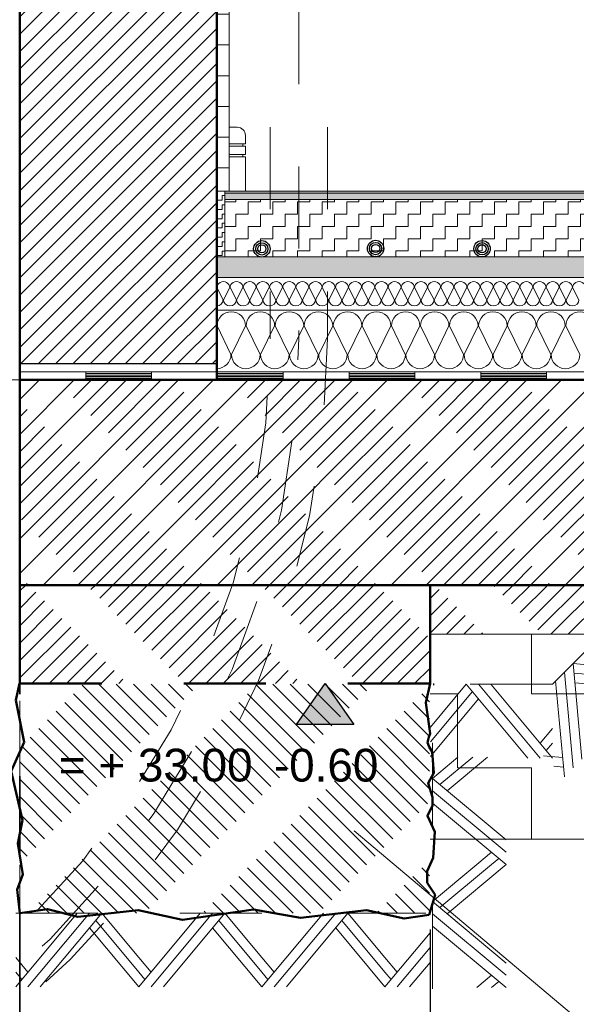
# Model space of a CAD drawing. Header units: metres. Extents: x 1333.9 to 1416.6, y -82.7 to -2.5.
# Tile 151 of 160: x 1414.356 to 1415.035, y -73.638 to -72.438. Entities that reach past the tile are written whole.
import ezdxf

# ---------------------------------------------------------------- set-up
doc = ezdxf.new("R2010")
doc.units = ezdxf.units.M
doc.header["$PDMODE"] = 65
for name, pattern in [('AUSGEZOGEN', [0]), ('GETRENNT2_S10', [0.225, 0.1, -0.05, 0, -0.025, 0, -0.05]), ('GETRENNT2_S6', [0.12, 0.07, -0.01, 0.01, -0.01, 0.01, -0.01]), ('PUNKT2_S9', [0.0015, 0, -0.0015]), ('STRICHLINIE2_S3', [0.055, 0.04, -0.015]), ('STRICHLINIE_S4', [0.08, 0.06, -0.02]), ('STRICHPUNKT2_S5', [0.5, 0.35, -0.05, 0.05, -0.05]), ('VERDECKT2_S2', [0.15, 0.1, -0.05])]:
    doc.linetypes.add(name, pattern=pattern)
doc.layers.add('XR$12$_43212', color=7, linetype='Continuous')
for name, color, linetype, lineweight in [('XR$12$Achsen', 4, 'AUSGEZOGEN', 13), ('XR$12$Allgemein', 4, 'AUSGEZOGEN', 13), ('XR$12$Fenster', 3, 'AUSGEZOGEN', 18), ('XR$12$Legende', 4, 'AUSGEZOGEN', 13), ('XR$12$Logos', 255, 'AUSGEZOGEN', 13), ('XR$12$Maßlinie 1_50', 7, 'AUSGEZOGEN', 25), ('XR$12$Muster', 4, 'AUSGEZOGEN', 13), ('XR$12$Möblierung', 4, 'AUSGEZOGEN', 13), ('XR$12$Schraffur', 4, 'AUSGEZOGEN', 13), ('XR$12$Text 1_100', 3, 'AUSGEZOGEN', 18), ('XR$12$Text 1_50', 3, 'AUSGEZOGEN', 18), ('XR$12$Türen', 3, 'AUSGEZOGEN', 18), ('XR$12$Wand', 1, 'AUSGEZOGEN', 50), ('XR$12$Wand Mauerwerk tr', 42, 'AUSGEZOGEN', 18), ('XR$12$Wegeflächen', 4, 'AUSGEZOGEN', 13)]:
    doc.layers.add(name, color=color, linetype=linetype, lineweight=lineweight)
doc.styles.add('ARIAL', font='arial.ttf')
doc.dimstyles.new('DIMSTYLE_15', dxfattribs={"dimtxt": 0.04, "dimasz": 0.03, "dimexe": 0, "dimexo": 1e-06, "dimgap": 0.02, "dimtad": 2, "dimdec": 1, "dimlfac": 100, "dimrnd": 0.5, "dimzin": 4, "dimdsep": 46, "dimtxsty": 'ARIAL', "dimblk1": 'ALL_ML_KREIS', "dimblk2": 'ALL_ML_KREIS', "dimsah": 1, "dimcen": 0, "dimse1": 1, "dimse2": 1, "dimclrd": 7, "dimclre": 7, "dimclrt": 7, "dimadec": 0, "dimazin": 0, "dimtfac": 1, "dimtdec": 0, "dimtix": 1, "dimtmove": 2, "dimatfit": 3, "dimfxl": 0, "dimtzin": 0, "dimlwd": 0, "dimlwe": 25, "dimarcsym": 0})

# ---------------------------------------------------------------- blocks, each defined once
blk = doc.blocks.new('NSY153')
at = {"color": 0, "linetype": 'ByBlock', "lineweight": -2}
for radius in [0.005, 0.00375, 0.0025]:
    blk.add_circle((0, 0), radius, dxfattribs=at)
blk = doc.blocks.new('MUSTERELEMENT_60')
at = {"layer": 'XR$12$Muster', "color": 4, "linetype": 'AUSGEZOGEN', "lineweight": 13, "transparency": 33554687}
for p, q in [((1414.5171, -72.8672), (1414.3566, -72.8672)), ((1414.3566, -72.8672), (1414.3566, -72.8672)), ((1414.3566, -72.8672), (1414.3566, -72.8772)), ((1414.3566, -72.8672), (1414.3566, -72.8772)), ((1414.3566, -72.8692), (1414.3566, -72.8692)), ((1414.3566, -72.8712), (1414.3566, -72.8712)), ((1414.4369, -72.8672), (1414.4369, -72.8772)), ((1414.5171, -72.8692), (1414.4369, -72.8692)), ((1414.5171, -72.8712), (1414.4369, -72.8712)), ((1414.6776, -72.8672), (1414.5171, -72.8672)), ((1414.5171, -72.8672), (1414.5171, -72.8772)), ((1414.5171, -72.8672), (1414.5171, -72.8772)), ((1414.5974, -72.8672), (1414.5974, -72.8772)), ((1414.6776, -72.8692), (1414.5974, -72.8692)), ((1414.6776, -72.8712), (1414.5974, -72.8712)), ((1414.8381, -72.8672), (1414.6776, -72.8672)), ((1414.6776, -72.8672), (1414.6776, -72.8772)), ((1414.6776, -72.8672), (1414.6776, -72.8772)), ((1414.7579, -72.8672), (1414.7579, -72.8772)), ((1414.8381, -72.8692), (1414.7579, -72.8692)), ((1414.8381, -72.8712), (1414.7579, -72.8712)), ((1414.9986, -72.8672), (1414.8381, -72.8672)), ((1414.8381, -72.8672), (1414.8381, -72.8772)), ((1414.8381, -72.8672), (1414.8381, -72.8772)), ((1414.9184, -72.8672), (1414.9184, -72.8772)), ((1414.9986, -72.8692), (1414.9184, -72.8692)), ((1414.9986, -72.8712), (1414.9184, -72.8712)), ((1415.1591, -72.8672), (1414.9986, -72.8672)), ((1414.9986, -72.8672), (1414.9986, -72.8772)), ((1414.9986, -72.8672), (1414.9986, -72.8772)), ((1414.3566, -72.8732), (1414.3566, -72.8732)), ((1414.3566, -72.8752), (1414.3566, -72.8752)), ((1414.5171, -72.8772), (1414.3566, -72.8772)), ((1414.3566, -72.8772), (1414.3566, -72.8772)), ((1414.5171, -72.8732), (1414.4369, -72.8732)), ((1414.5171, -72.8752), (1414.4369, -72.8752)), ((1414.6776, -72.8772), (1414.5171, -72.8772)), ((1414.6776, -72.8732), (1414.5974, -72.8732)), ((1414.6776, -72.8752), (1414.5974, -72.8752)), ((1414.8381, -72.8772), (1414.6776, -72.8772)), ((1414.8381, -72.8732), (1414.7579, -72.8732)), ((1414.8381, -72.8752), (1414.7579, -72.8752)), ((1414.9986, -72.8772), (1414.8381, -72.8772)), ((1414.9986, -72.8732), (1414.9184, -72.8732)), ((1414.9986, -72.8752), (1414.9184, -72.8752)), ((1415.1591, -72.8772), (1414.9986, -72.8772))]:
    blk.add_line(p, q, dxfattribs=at)
blk = doc.blocks.new('MUSTERELEMENT_61')
at = {"layer": 'XR$12$Schraffur', "color": 52, "linetype": 'AUSGEZOGEN', "lineweight": 13, "transparency": 33554687}
for p, q in [((1414.5968, -72.7647), (1414.6045, -72.7797)), ((1414.6048, -72.7797), (1414.6125, -72.7647)), ((1414.6129, -72.7647), (1414.6206, -72.7797)), ((1414.6209, -72.7797), (1414.6286, -72.7647)), ((1414.6289, -72.7647), (1414.6366, -72.7797)), ((1414.637, -72.7797), (1414.6447, -72.7647)), ((1414.645, -72.7647), (1414.6527, -72.7797)), ((1414.653, -72.7797), (1414.6607, -72.7647)), ((1414.661, -72.7647), (1414.6688, -72.7797)), ((1414.6691, -72.7797), (1414.6768, -72.7647)), ((1414.6771, -72.7647), (1414.6848, -72.7797)), ((1414.6851, -72.7797), (1414.6928, -72.7647)), ((1414.6932, -72.7647), (1414.7009, -72.7797)), ((1414.7012, -72.7797), (1414.7089, -72.7647)), ((1414.7092, -72.7647), (1414.7169, -72.7797)), ((1414.7172, -72.7797), (1414.725, -72.7647)), ((1414.7253, -72.7647), (1414.733, -72.7797)), ((1414.7333, -72.7797), (1414.741, -72.7647)), ((1414.7413, -72.7647), (1414.749, -72.7797)), ((1414.7494, -72.7797), (1414.7571, -72.7647)), ((1414.7574, -72.7647), (1414.7651, -72.7797)), ((1414.7654, -72.7797), (1414.7731, -72.7647)), ((1414.7735, -72.7647), (1414.7812, -72.7797)), ((1414.7815, -72.7797), (1414.7892, -72.7647)), ((1414.7895, -72.7647), (1414.7972, -72.7797)), ((1414.7975, -72.7797), (1414.8052, -72.7647)), ((1414.8056, -72.7647), (1414.8133, -72.7797)), ((1414.8136, -72.7797), (1414.8213, -72.7647)), ((1414.8216, -72.7647), (1414.8293, -72.7797)), ((1414.8297, -72.7797), (1414.8374, -72.7647)), ((1414.8377, -72.7647), (1414.8454, -72.7797)), ((1414.8457, -72.7797), (1414.8534, -72.7647)), ((1414.8537, -72.7647), (1414.8615, -72.7797)), ((1414.8618, -72.7797), (1414.8695, -72.7647)), ((1414.8698, -72.7647), (1414.8775, -72.7797)), ((1414.8778, -72.7797), (1414.8855, -72.7647)), ((1414.8859, -72.7647), (1414.8936, -72.7797)), ((1414.8939, -72.7797), (1414.9016, -72.7647)), ((1414.9019, -72.7647), (1414.9096, -72.7797)), ((1414.9099, -72.7797), (1414.9177, -72.7647)), ((1414.918, -72.7647), (1414.9257, -72.7797)), ((1414.926, -72.7797), (1414.9337, -72.7647)), ((1414.934, -72.7647), (1414.9417, -72.7797)), ((1414.9421, -72.7797), (1414.9498, -72.7647)), ((1414.9501, -72.7647), (1414.9578, -72.7797)), ((1414.9581, -72.7797), (1414.9658, -72.7647)), ((1414.9662, -72.7647), (1414.9739, -72.7797)), ((1414.9742, -72.7797), (1414.9819, -72.7647)), ((1414.9822, -72.7647), (1414.9899, -72.7797)), ((1414.9902, -72.7797), (1414.9979, -72.7647)), ((1414.9983, -72.7647), (1415.006, -72.7797)), ((1415.0063, -72.7797), (1415.014, -72.7647)), ((1415.0143, -72.7647), (1415.022, -72.7797)), ((1415.0224, -72.7797), (1415.0301, -72.7647)), ((1415.0304, -72.7647), (1415.0381, -72.7797))]:
    blk.add_line(p, q, dxfattribs=at)
for centre, start_param, end_param in [((1414.6047, -72.7647), 0, 3.141593), ((1414.6207, -72.7647), 0, 3.141593), ((1414.6368, -72.7647), 0, 3.141593), ((1414.6529, -72.7647), 0, 3.141593), ((1414.6689, -72.7647), 0, 3.141593), ((1414.685, -72.7647), 0, 3.141593), ((1414.701, -72.7647), 0, 3.141593), ((1414.7171, -72.7647), 0, 3.141593), ((1414.7331, -72.7647), 0, 3.141593), ((1414.7492, -72.7647), 0, 3.141593), ((1414.7653, -72.7647), 0, 3.141593), ((1414.7813, -72.7647), 0, 3.141593), ((1414.7974, -72.7647), 0, 3.141593), ((1414.8134, -72.7647), 0, 3.141593), ((1414.8295, -72.7647), 0, 3.141593), ((1414.8456, -72.7647), 0, 3.141593), ((1414.8616, -72.7647), 0, 3.141593), ((1414.8777, -72.7647), 0, 3.141593), ((1414.8937, -72.7647), 0, 3.141593), ((1414.9098, -72.7647), 0, 3.141593), ((1414.9258, -72.7647), 0, 3.141593), ((1414.9419, -72.7647), 0, 3.141593), ((1414.958, -72.7647), 0, 3.141593), ((1414.974, -72.7647), 0, 3.141593), ((1414.9901, -72.7647), 0, 3.141593), ((1415.0061, -72.7647), 0, 3.141593), ((1415.0222, -72.7647), 0, 3.141593), ((1415.0383, -72.7647), 0, 3.141593), ((1414.5966, -72.7797), 4.712389, 6.283185), ((1414.6127, -72.7797), 3.141593, 4.712389), ((1414.6127, -72.7797), 4.712389, 6.283185), ((1414.6288, -72.7797), 3.141593, 4.712389), ((1414.6288, -72.7797), 4.712389, 6.283185), ((1414.6448, -72.7797), 3.141593, 4.712389), ((1414.6448, -72.7797), 4.712389, 6.283185), ((1414.6609, -72.7797), 3.141593, 4.712389), ((1414.6609, -72.7797), 4.712389, 6.283185), ((1414.6769, -72.7797), 3.141593, 4.712389), ((1414.6769, -72.7797), 4.712389, 6.283185), ((1414.693, -72.7797), 3.141593, 4.712389), ((1414.693, -72.7797), 4.712389, 6.283185), ((1414.7091, -72.7797), 3.141593, 4.712389), ((1414.7091, -72.7797), 4.712389, 6.283185), ((1414.7251, -72.7797), 3.141593, 4.712389), ((1414.7251, -72.7797), 4.712389, 6.283185), ((1414.7412, -72.7797), 3.141593, 4.712389), ((1414.7412, -72.7797), 4.712389, 6.283185), ((1414.7572, -72.7797), 3.141593, 4.712389), ((1414.7572, -72.7797), 4.712389, 6.283185), ((1414.7733, -72.7797), 3.141593, 4.712389), ((1414.7733, -72.7797), 4.712389, 6.283185), ((1414.7893, -72.7797), 3.141593, 4.712389), ((1414.7893, -72.7797), 4.712389, 6.283185), ((1414.8054, -72.7797), 3.141593, 4.712389), ((1414.8054, -72.7797), 4.712389, 6.283185), ((1414.8215, -72.7797), 3.141593, 4.712389), ((1414.8215, -72.7797), 4.712389, 6.283185), ((1414.8375, -72.7797), 3.141593, 4.712389), ((1414.8375, -72.7797), 4.712389, 6.283185), ((1414.8536, -72.7797), 3.141593, 4.712389), ((1414.8536, -72.7797), 4.712389, 6.283185), ((1414.8696, -72.7797), 3.141593, 4.712389), ((1414.8696, -72.7797), 4.712389, 6.283185), ((1414.8857, -72.7797), 3.141593, 4.712389), ((1414.8857, -72.7797), 4.712389, 6.283185), ((1414.9018, -72.7797), 3.141593, 4.712389), ((1414.9018, -72.7797), 4.712389, 6.283185), ((1414.9178, -72.7797), 3.141593, 4.712389), ((1414.9178, -72.7797), 4.712389, 6.283185), ((1414.9339, -72.7797), 3.141593, 4.712389), ((1414.9339, -72.7797), 4.712389, 6.283185), ((1414.9499, -72.7797), 3.141593, 4.712389), ((1414.9499, -72.7797), 4.712389, 6.283185), ((1414.966, -72.7797), 3.141593, 4.712389), ((1414.966, -72.7797), 4.712389, 6.283185), ((1414.982, -72.7797), 3.141593, 4.712389), ((1414.982, -72.7797), 4.712389, 6.283185), ((1414.9981, -72.7797), 3.141593, 4.712389), ((1414.9981, -72.7797), 4.712389, 6.283185), ((1415.0142, -72.7797), 3.141593, 4.712389), ((1415.0142, -72.7797), 4.712389, 6.283185), ((1415.0302, -72.7797), 3.141593, 4.712389), ((1415.0302, -72.7797), 4.712389, 6.283185)]:
    blk.add_ellipse(centre, major_axis=(0.00787, 0), ratio=0.934093, start_param=start_param, end_param=end_param, dxfattribs=at)
blk = doc.blocks.new('MUSTERELEMENT_62')
at = {"layer": 'XR$12$Schraffur', "color": 52, "linetype": 'AUSGEZOGEN', "lineweight": 13, "transparency": 33554687}
for p, q in [((1414.614, -72.8463), (1414.597, -72.8113)), ((1414.6317, -72.8113), (1414.6147, -72.8463)), ((1414.6494, -72.8463), (1414.6324, -72.8113)), ((1414.6671, -72.8113), (1414.6501, -72.8463)), ((1414.6849, -72.8463), (1414.6678, -72.8113)), ((1414.7026, -72.8113), (1414.6856, -72.8463)), ((1414.7203, -72.8463), (1414.7033, -72.8113)), ((1414.738, -72.8113), (1414.721, -72.8463)), ((1414.7557, -72.8463), (1414.7387, -72.8113)), ((1414.7734, -72.8113), (1414.7564, -72.8463)), ((1414.7911, -72.8463), (1414.7741, -72.8113)), ((1414.8088, -72.8113), (1414.7918, -72.8463)), ((1414.8265, -72.8463), (1414.8095, -72.8113)), ((1414.8443, -72.8113), (1414.8273, -72.8463)), ((1414.862, -72.8463), (1414.845, -72.8113)), ((1414.8797, -72.8113), (1414.8627, -72.8463)), ((1414.8974, -72.8463), (1414.8804, -72.8113)), ((1414.9151, -72.8113), (1414.8981, -72.8463)), ((1414.9328, -72.8463), (1414.9158, -72.8113)), ((1414.9505, -72.8113), (1414.9335, -72.8463)), ((1414.9682, -72.8463), (1414.9512, -72.8113)), ((1414.9859, -72.8113), (1414.9689, -72.8463)), ((1415.0037, -72.8463), (1414.9867, -72.8113)), ((1415.0214, -72.8113), (1415.0044, -72.8463)), ((1415.0391, -72.8463), (1415.0221, -72.8113))]:
    blk.add_line(p, q, dxfattribs=at)
for centre, start_param, end_param in [((1414.6144, -72.8113), 3.141593, 6.283185), ((1414.6498, -72.8113), 3.141593, 6.283185), ((1414.6852, -72.8113), 3.141593, 6.283185), ((1414.7206, -72.8113), 3.141593, 6.283185), ((1414.7561, -72.8113), 3.141593, 6.283185), ((1414.7915, -72.8113), 3.141593, 6.283185), ((1414.8269, -72.8113), 3.141593, 6.283185), ((1414.8623, -72.8113), 3.141593, 6.283185), ((1414.8977, -72.8113), 3.141593, 6.283185), ((1414.9332, -72.8113), 3.141593, 6.283185), ((1414.9686, -72.8113), 3.141593, 6.283185), ((1415.004, -72.8113), 3.141593, 6.283185), ((1415.0394, -72.8113), 3.141593, 6.283185), ((1414.5966, -72.8463), 1.570796, 3.141593), ((1414.6321, -72.8463), 0, 1.570796), ((1414.6321, -72.8463), 1.570796, 3.141593), ((1414.6675, -72.8463), 0, 1.570796), ((1414.6675, -72.8463), 1.570796, 3.141593), ((1414.7029, -72.8463), 0, 1.570796), ((1414.7029, -72.8463), 1.570796, 3.141593), ((1414.7383, -72.8463), 0, 1.570796), ((1414.7383, -72.8463), 1.570796, 3.141593), ((1414.7738, -72.8463), 0, 1.570796), ((1414.7738, -72.8463), 1.570796, 3.141593), ((1414.8092, -72.8463), 0, 1.570796), ((1414.8092, -72.8463), 1.570796, 3.141593), ((1414.8446, -72.8463), 0, 1.570796), ((1414.8446, -72.8463), 1.570796, 3.141593), ((1414.88, -72.8463), 0, 1.570796), ((1414.88, -72.8463), 1.570796, 3.141593), ((1414.9155, -72.8463), 0, 1.570796), ((1414.9155, -72.8463), 1.570796, 3.141593), ((1414.9509, -72.8463), 0, 1.570796), ((1414.9509, -72.8463), 1.570796, 3.141593), ((1414.9863, -72.8463), 0, 1.570796), ((1414.9863, -72.8463), 1.570796, 3.141593), ((1415.0217, -72.8463), 0, 1.570796), ((1415.0217, -72.8463), 1.570796, 3.141593)]:
    blk.add_ellipse(centre, major_axis=(-0.0174, 0), ratio=0.988063, start_param=start_param, end_param=end_param, dxfattribs=at)
blk = doc.blocks.new('MUSTERELEMENT_65')
at = {"layer": 'XR$12$Wand', "color": 52, "linetype": 'AUSGEZOGEN', "lineweight": 13, "transparency": 33554687}
for p, q in [((1414.3516, -73.6172), (1414.4266, -73.5272)), ((1414.3666, -73.6172), (1414.4416, -73.5272)), ((1414.3816, -73.6172), (1414.4566, -73.5272)), ((1414.4566, -73.5272), (1414.5016, -73.5812)), ((1414.5016, -73.6172), (1414.5766, -73.5272)), ((1414.5166, -73.6172), (1414.5916, -73.5272)), ((1414.5316, -73.6172), (1414.6066, -73.5272)), ((1414.6066, -73.5272), (1414.6516, -73.5812)), ((1414.6516, -73.6172), (1414.7266, -73.5272)), ((1414.6666, -73.6172), (1414.7416, -73.5272)), ((1414.6816, -73.6172), (1414.7566, -73.5272)), ((1414.7566, -73.5272), (1414.8016, -73.5812)), ((1414.4491, -73.5362), (1414.5016, -73.5992)), ((1414.5991, -73.5362), (1414.6516, -73.5992)), ((1414.7491, -73.5362), (1414.8016, -73.5992)), ((1414.4416, -73.5452), (1414.5016, -73.6172)), ((1414.5916, -73.5452), (1414.6516, -73.6172)), ((1414.7416, -73.5452), (1414.8016, -73.6172)), ((1414.8016, -73.6172), (1414.8566, -73.5512)), ((1414.8166, -73.6172), (1414.8566, -73.5692)), ((1414.3516, -73.5812), (1414.3666, -73.5992)), ((1414.5016, -73.5812), (1414.5166, -73.5992)), ((1414.6516, -73.5812), (1414.6666, -73.5992)), ((1414.8016, -73.5812), (1414.8166, -73.5992)), ((1414.8316, -73.6172), (1414.8566, -73.5872)), ((1414.3516, -73.5992), (1414.3591, -73.6082)), ((1414.5016, -73.5992), (1414.5091, -73.6082)), ((1414.6516, -73.5992), (1414.6591, -73.6082)), ((1414.8016, -73.5992), (1414.8091, -73.6082))]:
    blk.add_line(p, q, dxfattribs=at)
blk = doc.blocks.new('MUSTERELEMENT_70')
at = {"layer": 'XR$12$Wand', "color": 52, "linetype": 'AUSGEZOGEN', "lineweight": 13, "transparency": 33554687}
for p, q in [((1414.9007, -73.2481), (1414.8572, -73.3003)), ((1414.9757, -73.3381), (1414.9007, -73.2481)), ((1414.9907, -73.3381), (1414.9157, -73.2481)), ((1415.0057, -73.3381), (1414.9307, -73.2481)), ((1414.9082, -73.2571), (1414.8572, -73.3183)), ((1414.9157, -73.2661), (1414.8572, -73.3363)), ((1415.0057, -73.3021), (1414.9907, -73.3201)), ((1415.0057, -73.3201), (1414.9982, -73.3291))]:
    blk.add_line(p, q, dxfattribs=at)
blk = doc.blocks.new('MUSTERELEMENT_71')
at = {"layer": 'XR$12$Wand', "color": 52, "linetype": 'AUSGEZOGEN', "lineweight": 13, "transparency": 33554687}
for p, q in [((1415.0415, -73.3396), (1415.0309, -73.223)), ((1415.0309, -73.223), (1415.1009, -73.2293)), ((1415.1009, -73.2293), (1415.1096, -73.2301)), ((1415.0309, -73.3502), (1415.0203, -73.2336)), ((1415.032, -73.2346), (1415.1136, -73.2421)), ((1415.1136, -73.2421), (1415.1223, -73.2428)), ((1415.0203, -73.3609), (1415.0097, -73.2442)), ((1415.033, -73.2463), (1415.1264, -73.2548)), ((1415.1264, -73.2548), (1415.1256, -73.2461)), ((1414.9948, -73.3354), (1415.0182, -73.3375)), ((1415.0076, -73.3481), (1415.0192, -73.3492))]:
    blk.add_line(p, q, dxfattribs=at)
blk = doc.blocks.new('MUSTERELEMENT_73')
at = {"layer": 'XR$12$Wand', "color": 52, "linetype": 'AUSGEZOGEN', "lineweight": 13, "transparency": 33554687}
for p, q in [((1414.8596, -73.363), (1414.8906, -73.3372)), ((1414.8686, -73.3705), (1414.9086, -73.3372)), ((1414.8776, -73.378), (1414.9266, -73.3372)), ((1414.9496, -73.438), (1414.8596, -73.363)), ((1414.9496, -73.453), (1414.8596, -73.378)), ((1414.9496, -73.468), (1414.8596, -73.393)), ((1414.9136, -73.468), (1414.9316, -73.453)), ((1414.8596, -73.513), (1414.9136, -73.468)), ((1414.8686, -73.5205), (1414.9316, -73.468)), ((1414.8776, -73.528), (1414.9496, -73.468)), ((1414.9316, -73.468), (1414.9406, -73.4605)), ((1414.9496, -73.588), (1414.8596, -73.513)), ((1414.9496, -73.603), (1414.8596, -73.528)), ((1414.9496, -73.618), (1414.8596, -73.543)), ((1414.9136, -73.618), (1414.9316, -73.603)), ((1414.9316, -73.618), (1414.9406, -73.6105))]:
    blk.add_line(p, q, dxfattribs=at)
blk = doc.blocks.new('COMPLEX_KOTENVERMASSUNG_15')
at = {"layer": 'XR$12$_43212', "linetype": 'AUSGEZOGEN', "lineweight": 25, "transparency": 33554687}
blk.add_hatch(color=7, dxfattribs=at).paths.add_polyline_path([(1414.7637, -73.2972), (1414.6937, -73.2972), (1414.7287, -73.2472)], flags=16)
at = {"layer": 'XR$12$_43212', "color": 7, "linetype": 'AUSGEZOGEN', "lineweight": 25, "transparency": 33554687}
for p, q in [((1414.6937, -73.2972), (1414.7287, -73.2472)), ((1414.7287, -73.2472), (1414.7637, -73.2972)), ((1414.7287, -73.2472), (1414.7287, -73.2472)), ((1414.7287, -73.2472), (1414.7287, -73.2472)), ((1414.7287, -73.2472), (1414.7287, -73.2472)), ((1414.7287, -73.2472), (1414.7287, -73.2472)), ((1414.7637, -73.2972), (1414.6937, -73.2972))]:
    blk.add_line(p, q, dxfattribs=at)
at = {"layer": 'XR$12$_43212', "color": 7, "linetype": 'AUSGEZOGEN', "lineweight": 25, "transparency": 33554687, "insert": (1414.6663, -73.3674), "char_height": 0.04, "width": 0.147235, "attachment_point": 7, "style": 'ARIAL'}
blk.add_mtext('\\W1.00;-0.60', dxfattribs=at)
blk = doc.blocks.new('ALL_ML_KREIS')
at = {"color": 0, "linetype": 'ByBlock', "lineweight": -2}
for p, q in [((0, -0.5), (0, 0.5)), ((-1, 0), (0.5, 0))]:
    blk.add_line(p, q, dxfattribs=at)
blk.add_circle((0, 0), 0.15, dxfattribs=at)
blk = doc.blocks.new('*D603')
at = {"layer": 'DEFPOINTS', "color": 7, "linetype": 'AUSGEZOGEN', "lineweight": 25, "transparency": 33554687}
for p in [(1414.691, -73.1272), (1415.1566, -73.5272), (1416.0009, -73.5272)]:
    blk.add_point(p, dxfattribs=at)
at = {"layer": 'XR$12$Maßlinie 1_50', "color": 7, "linetype": 'AUSGEZOGEN', "lineweight": -2, "transparency": 33554687}
blk.add_line((1416.0009, -73.5272), (1416.0009, -73.1272), dxfattribs=at)
at = {"layer": 'XR$12$Maßlinie 1_50', "color": 7, "linetype": 'AUSGEZOGEN', "lineweight": 25, "transparency": 33554687, "xscale": 0.03, "yscale": 0.03, "zscale": 0.03}
for p, rotation in [((1416.0009, -73.1272), 90), ((1416.0009, -73.5272), 270)]:
    blk.add_blockref('ALL_ML_KREIS', p, dxfattribs=dict(at, rotation=rotation))
at = {"layer": 'XR$12$Maßlinie 1_50', "color": 7, "linetype": 'AUSGEZOGEN', "lineweight": 25, "transparency": 33554687, "insert": (1415.9702, -73.329), "char_height": 0.04, "width": 0.16, "attachment_point": 5, "rotation": 90, "style": 'ARIAL'}
blk.add_mtext('\\A1;{\\A1;{40\\H0.026400;\\S^ ;}}', dxfattribs=at)
blk = doc.blocks.new('*D604')
at = {"layer": 'DEFPOINTS', "color": 7, "linetype": 'AUSGEZOGEN', "lineweight": 25, "transparency": 33554687}
for p in [(1414.691, -72.8772), (1414.691, -73.1272), (1416.0009, -73.1272)]:
    blk.add_point(p, dxfattribs=at)
at = {"layer": 'XR$12$Maßlinie 1_50', "color": 7, "linetype": 'AUSGEZOGEN', "lineweight": -2, "transparency": 33554687}
blk.add_line((1416.0009, -73.1272), (1416.0009, -72.8772), dxfattribs=at)
at = {"layer": 'XR$12$Maßlinie 1_50', "color": 7, "linetype": 'AUSGEZOGEN', "lineweight": 25, "transparency": 33554687, "xscale": 0.03, "yscale": 0.03, "zscale": 0.03}
for p, rotation in [((1416.0009, -72.8772), 90), ((1416.0009, -73.1272), 270)]:
    blk.add_blockref('ALL_ML_KREIS', p, dxfattribs=dict(at, rotation=rotation))
at = {"layer": 'XR$12$Maßlinie 1_50', "color": 7, "linetype": 'AUSGEZOGEN', "lineweight": 25, "transparency": 33554687, "insert": (1415.9702, -73.0042), "char_height": 0.04, "width": 0.16, "attachment_point": 5, "rotation": 90, "style": 'ARIAL'}
blk.add_mtext('\\A1;{\\A1;{25\\H0.026400;\\S^ ;}}', dxfattribs=at)
blk = doc.blocks.new('*D605')
at = {"layer": 'DEFPOINTS', "color": 7, "linetype": 'AUSGEZOGEN', "lineweight": 25, "transparency": 33554687}
for p in [(1414.691, -72.6472), (1414.691, -72.8772), (1416.0009, -72.8772)]:
    blk.add_point(p, dxfattribs=at)
at = {"layer": 'XR$12$Maßlinie 1_50', "color": 7, "linetype": 'AUSGEZOGEN', "lineweight": -2, "transparency": 33554687}
blk.add_line((1416.0009, -72.8772), (1416.0009, -72.6472), dxfattribs=at)
at = {"layer": 'XR$12$Maßlinie 1_50', "color": 7, "linetype": 'AUSGEZOGEN', "lineweight": 25, "transparency": 33554687, "xscale": 0.03, "yscale": 0.03, "zscale": 0.03}
for p, rotation in [((1416.0009, -72.6472), 90), ((1416.0009, -72.8772), 270)]:
    blk.add_blockref('ALL_ML_KREIS', p, dxfattribs=dict(at, rotation=rotation))
at = {"layer": 'XR$12$Maßlinie 1_50', "color": 7, "linetype": 'AUSGEZOGEN', "lineweight": 25, "transparency": 33554687, "insert": (1415.9702, -72.764), "char_height": 0.04, "width": 0.16, "attachment_point": 5, "rotation": 90, "style": 'ARIAL'}
blk.add_mtext('\\A1;{\\A1;{23\\H0.026400;\\S^ ;}}', dxfattribs=at)
blk = doc.blocks.new('*D618')
at = {"layer": 'DEFPOINTS', "color": 7, "linetype": 'AUSGEZOGEN', "lineweight": 25, "transparency": 33554687}
for p in [(1414.8566, -73.3482), (1414.3566, -73.4682), (1414.3566, -73.7386)]:
    blk.add_point(p, dxfattribs=at)
at = {"layer": 'XR$12$Maßlinie 1_50', "color": 7, "linetype": 'AUSGEZOGEN', "lineweight": -2, "transparency": 33554687}
blk.add_line((1414.3566, -73.7386), (1414.8566, -73.7386), dxfattribs=at)
at = {"layer": 'XR$12$Maßlinie 1_50', "color": 7, "linetype": 'AUSGEZOGEN', "lineweight": 25, "transparency": 33554687, "xscale": 0.03, "yscale": 0.03, "zscale": 0.03, "rotation": 180}
blk.add_blockref('ALL_ML_KREIS', (1414.3566, -73.7386), dxfattribs=at)
at = {"layer": 'XR$12$Maßlinie 1_50', "color": 7, "linetype": 'AUSGEZOGEN', "lineweight": 25, "transparency": 33554687, "xscale": 0.03, "yscale": 0.03, "zscale": 0.03}
blk.add_blockref('ALL_ML_KREIS', (1414.8566, -73.7386), dxfattribs=at)
at = {"layer": 'XR$12$Maßlinie 1_50', "color": 7, "linetype": 'AUSGEZOGEN', "lineweight": 25, "transparency": 33554687, "insert": (1414.6049, -73.7079), "char_height": 0.04, "width": 0.16, "attachment_point": 5, "style": 'ARIAL'}
blk.add_mtext('\\A1;{\\A1;{50\\H0.026400;\\S^ ;}}', dxfattribs=at)

msp = doc.modelspace()

# ---------------------------------------------------------------- hatches: boundary and pattern name
at = {"layer": 'XR$12$Fenster', "linetype": 'AUSGEZOGEN', "lineweight": 13, "transparency": 33554687}
msp.add_hatch(color=9, dxfattribs=at).paths.add_polyline_path([(1414.6066, -72.6472), (1415.801, -72.6472), (1415.801, -72.6572), (1414.6066, -72.6572)], flags=16)
at = {"layer": 'XR$12$Muster', "linetype": 'AUSGEZOGEN', "lineweight": 13, "transparency": 33554687}
h = msp.add_hatch(dxfattribs=at)
h.set_pattern_fill('MUSTER', color=4, scale=0.01875, style=0, pattern_type=2)
h.set_pattern_definition([(0, (0.0375, 0.0375), (0.01875, 0.01875), [0.01875, -0.01875]), (90, (0.0375, 0.0375), (-0.01875, 0.01875), [0.01875, -0.01875])])
h.paths.add_polyline_path([(1414.5966, -72.6472), (1414.6116, -72.6472), (1414.6116, -71.6168), (1414.5966, -71.6168)], flags=0)
at = {"layer": 'XR$12$Muster', "linetype": 'PUNKT2_S9', "lineweight": 13, "transparency": 33554687}
h = msp.add_hatch(dxfattribs=at)
h.set_pattern_fill('MUSTER', color=35, scale=0.09, style=0, pattern_type=2)
h.set_pattern_definition([(0, (0.18, 0.18), (0.09, 0.09), [0.09, -0.09]), (90, (0.18, 0.18), (-0.09, 0.09), [0.09, -0.09])])
h.paths.add_polyline_path([(1414.8566, -73.4372), (1414.8566, -73.1872), (1415.801, -73.1872), (1415.801, -73.4372)], flags=0)
at = {"layer": 'XR$12$Schraffur', "linetype": 'AUSGEZOGEN', "lineweight": 13, "transparency": 33554687}
h = msp.add_hatch(dxfattribs=at)
h.set_pattern_fill('SCHRAFFUR_5', color=52, scale=0.01, style=0, pattern_type=2)
h.set_pattern_definition([(45, (0, 0), (-0.02121320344, 0.02121320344), []), (45, (-0.010607, 0.010607), (-0.02121320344, 0.02121320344), [])])
h.paths.add_polyline_path([(1414.3566, -71.6168), (1414.3566, -72.8572), (1414.5966, -72.8572), (1414.5966, -71.6168)], flags=0)
h = msp.add_hatch(dxfattribs=at)
h.set_pattern_fill('MUSTER', color=52, scale=0.015, angle=90, style=0, pattern_type=2)
h.set_pattern_definition([(90, (-0.03, 0.03), (-0.015, 0.015), [0.015, -0.015]), (180, (-0.03, 0.03), (-0.015, -0.015), [0.015, -0.015])])
h.paths.add_polyline_path([(1414.6072, -72.7272), (1414.6072, -72.6572), (1415.801, -72.6572), (1415.801, -72.7272)], flags=0)
h = msp.add_hatch(dxfattribs=at)
h.set_pattern_fill('MUSTER', color=52, scale=0.01125, style=0, pattern_type=2)
h.set_pattern_definition([(0, (0.0225, 0.0225), (0.01125, 0.01125), [0.01125, -0.01125]), (90, (0.0225, 0.0225), (-0.01125, 0.01125), [0.01125, -0.01125])])
h.paths.add_polyline_path([(1414.5966, -72.7522), (1414.5966, -72.7272), (1415.801, -72.7272), (1415.801, -72.7522)], flags=0)
h = msp.add_hatch(dxfattribs=at)
h.set_pattern_fill('SCHRAFFUR_7', color=52, scale=0.01, style=0, pattern_type=2)
h.set_pattern_definition([(45, (0, 0), (-0.02121320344, 0.02121320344), []), (45, (-0.010607, 0.010607), (-0.02121320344, 0.02121320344), [0.1, -0.05])])
h.paths.add_polyline_path([(1415.801, -72.8772), (1415.801, -73.1272), (1414.3566, -73.1272), (1414.3566, -72.8772)], flags=0)
h = msp.add_hatch(dxfattribs=at)
h.set_pattern_fill('SCHRAFFUR_8', color=52, scale=0.01, style=0, pattern_type=2)
h.set_pattern_definition([(45, (0, 0), (-0.02121320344, 0.02121320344), [0.1, -0.05]), (45, (-0.010607, 0.010607), (-0.02121320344, 0.02121320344), [0.1, -0.05])])
h.paths.add_polyline_path([(1414.8566, -73.2472), (1414.3566, -73.2472), (1414.3566, -73.1272), (1414.8566, -73.1272)], flags=0)
h = msp.add_hatch(dxfattribs=at)
h.set_pattern_fill('SCHRAFFUR_10', color=52, scale=0.01, angle=90, style=0, pattern_type=2)
h.set_pattern_definition([(225, (0, 0), (0.02121320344, -0.02121320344), [0.1, -0.05]), (225, (0.010607, -0.010607), (0.02121320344, -0.02121320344), [0.1, -0.05])])
h.paths.add_polyline_path([(1414.8566, -73.1872), (1414.8566, -73.1272), (1415.801, -73.1272), (1415.801, -73.1872)], flags=0)
h = msp.add_hatch(dxfattribs=at)
h.set_pattern_fill('SCHRAFFUR_8', color=52, scale=0.01, angle=270, style=0, pattern_type=2)
h.set_pattern_definition([(315, (0, 0), (0.02121320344, 0.02121320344), [0.1, -0.05]), (315, (0.010607, 0.010607), (0.02121320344, 0.02121320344), [0.1, -0.05])])
h.paths.add_polyline_path([(1414.8561, -73.5272), (1414.3561, -73.5272), (1414.3561, -73.2481), (1414.8561, -73.2481)], flags=0)
at = {"layer": 'XR$12$Wegeflächen', "linetype": 'AUSGEZOGEN', "lineweight": 13, "transparency": 33554687}
h = msp.add_hatch(dxfattribs=at)
h.set_pattern_fill('MUSTER', scale=0.005625, angle=90, style=0, pattern_type=2)
h.set_pattern_definition([(90, (-0.01125, 0.01125), (-0.005625, 0.005625), [0.005625, -0.005625]), (180, (-0.01125, 0.01125), (-0.005625, -0.005625), [0.005625, -0.005625])])
h.paths.add_polyline_path([(1414.6066, -72.7272), (1414.5966, -72.7272), (1414.5966, -72.6472), (1414.6066, -72.6472)], flags=0)

# ---------------------------------------------------------------- linework, layer by layer
at = {"layer": 'XR$12$Achsen', "color": 4, "linetype": 'STRICHPUNKT2_S5', "lineweight": 35, "transparency": 33554687}
for p, q in [((1414.3567, -73.9102), (1414.3566, -71.4023)), ((1414.3567, -73.5272), (1414.3567, -73.9002))]:
    msp.add_line(p, q, dxfattribs=at)
at = {"layer": 'XR$12$Achsen', "color": 6, "linetype": 'STRICHLINIE2_S3', "lineweight": 13, "transparency": 33554687}
for p, q in [((1414.6616, -72.5692), (1414.6616, -72.8272)), ((1414.7316, -72.5692), (1414.7316, -72.8272))]:
    msp.add_line(p, q, dxfattribs=at)
for radius in [1.07, 1]:
    msp.add_arc((1413.6616, -72.8272), radius, 270, 0, dxfattribs=at)
at = {"layer": 'XR$12$Allgemein', "color": 4, "linetype": 'VERDECKT2_S2', "lineweight": 13, "transparency": 33554687}
msp.add_line((1414.3566, -72.8772), (1414.2506, -72.8772), dxfattribs=at)
at = {"layer": 'XR$12$Allgemein', "color": 7, "linetype": 'AUSGEZOGEN', "lineweight": 13, "transparency": 33554687}
msp.add_line((1415.801, -73.1872), (1414.8566, -73.1872), dxfattribs=at)
at = {"layer": 'XR$12$Legende', "color": 4, "linetype": 'STRICHLINIE2_S3', "lineweight": 13, "transparency": 33554687}
for p, q in [((1415.0057, -73.2481), (1415.0666, -73.1872)), ((1414.3566, -73.7685), (1414.3566, -73.2468)), ((1415.0057, -73.2481), (1414.8572, -73.2481)), ((1414.8596, -73.6195), (1414.8596, -73.2472)), ((1414.3516, -73.5272), (1414.8566, -73.5272))]:
    msp.add_line(p, q, dxfattribs=at)
at = {"layer": 'XR$12$Legende', "color": 4, "linetype": 'GETRENNT2_S10', "lineweight": 13, "transparency": 33554687}
msp.add_arc((1413.6616, -72.8272), 1.035, 270, 0, dxfattribs=at)
at = {"layer": 'XR$12$Logos', "color": 255, "linetype": 'AUSGEZOGEN', "lineweight": 13, "transparency": 33554687}
msp.add_line((1414.6116, -71.6168), (1414.6116, -72.6472), dxfattribs=at)
at = {"layer": 'XR$12$Muster', "color": 4, "linetype": 'AUSGEZOGEN', "lineweight": 13, "transparency": 33554687}
msp.add_line((1414.8566, -73.4372), (1415.801, -73.4372), dxfattribs=at)
at = {"layer": 'XR$12$Möblierung', "color": 4, "linetype": 'GETRENNT2_S6', "lineweight": 18, "transparency": 33554687}
msp.add_line((1414.6966, -71.6168), (1414.6966, -72.8272), dxfattribs=at)
at = {"layer": 'XR$12$Text 1_100', "color": 4, "linetype": 'AUSGEZOGEN', "lineweight": 13, "transparency": 33554687}
msp.add_line((1415.1925, -73.7873), (1414.7641, -73.4268), dxfattribs=at)
at = {"layer": 'XR$12$Text 1_50', "color": 3, "linetype": 'STRICHPUNKT2_S5', "lineweight": 25, "transparency": 33554687}
msp.add_line((1414.8566, -73.5472), (1414.8566, -73.7882), dxfattribs=at)
at = {"layer": 'XR$12$Türen', "color": 3, "linetype": 'AUSGEZOGEN', "lineweight": 13, "transparency": 33554687}
msp.add_line((1415.801, -72.7922), (1414.5966, -72.7922), dxfattribs=at)
at = {"layer": 'XR$12$Wand', "color": 1, "linetype": 'AUSGEZOGEN', "lineweight": 50, "transparency": 33554687}
for p, q in [((1414.3566, -71.6168), (1414.3566, -73.2472)), ((1414.5966, -71.6168), (1414.5966, -72.8772)), ((1414.3566, -72.8772), (1415.801, -72.8772)), ((1414.3566, -72.8772), (1414.3566, -73.2472)), ((1414.3566, -73.1272), (1415.801, -73.1272)), ((1414.8566, -73.1272), (1414.8566, -73.2472)), ((1414.8566, -73.2472), (1414.8561, -73.2481)), ((1414.3566, -73.5272), (1414.3566, -73.5272))]:
    msp.add_line(p, q, dxfattribs=at)
at = {"layer": 'XR$12$Wand', "color": 1, "linetype": 'AUSGEZOGEN', "lineweight": 13, "transparency": 33554687}
for p, q in [((1414.6216, -72.5692), (1414.6116, -72.5692)), ((1414.6316, -72.5792), (1414.6316, -72.5892)), ((1414.6316, -72.5892), (1414.6116, -72.5892)), ((1414.6316, -72.5922), (1414.6116, -72.5922)), ((1414.6286, -72.5892), (1414.6286, -72.5922)), ((1414.6316, -72.5922), (1414.6316, -72.6022)), ((1414.6316, -72.6022), (1414.6116, -72.6022)), ((1414.6316, -72.6052), (1414.6116, -72.6052)), ((1414.6286, -72.6022), (1414.6286, -72.6052)), ((1414.6316, -72.6052), (1414.6316, -72.6472)), ((1415.801, -72.6472), (1414.5966, -72.6472)), ((1414.6066, -72.6472), (1414.6066, -72.7272)), ((1415.801, -72.6497), (1414.6066, -72.6497)), ((1414.6066, -72.6572), (1415.801, -72.6572)), ((1414.5966, -72.7272), (1415.801, -72.7272)), ((1414.5966, -72.7522), (1415.801, -72.7522))]:
    msp.add_line(p, q, dxfattribs=at)
at = {"layer": 'XR$12$Wand', "color": 1, "linetype": 'AUSGEZOGEN', "lineweight": 25, "transparency": 33554687}
msp.add_line((1414.3566, -72.8572), (1414.5966, -72.8572), dxfattribs=at)
at = {"layer": 'XR$12$Wand', "color": 1, "linetype": 'STRICHLINIE_S4', "lineweight": 50, "transparency": 33554687}
msp.add_line((1414.3566, -73.2472), (1414.8566, -73.2472), dxfattribs=at)
at = {"layer": 'XR$12$Wand', "color": 1, "linetype": 'AUSGEZOGEN', "lineweight": 50, "transparency": 33554687}
for points in [[(1414.8557, -73.5294), (1414.8252, -73.5336), (1414.7792, -73.5237), (1414.6986, -73.5331), (1414.6413, -73.5227), (1414.5548, -73.5355), (1414.5009, -73.5237), (1414.4273, -73.5316), (1414.3902, -73.5222), (1414.3566, -73.5272), (1414.3536, -73.4982), (1414.3602, -73.4802), (1414.3542, -73.4423), (1414.3599, -73.4138), (1414.3463, -73.354), (1414.3621, -73.3189), (1414.3516, -73.2675), (1414.3563, -73.2472), (1414.3566, -73.2472)], [(1414.8566, -73.2472), (1414.8513, -73.2709), (1414.8539, -73.288), (1414.8566, -73.3082), (1414.855, -73.3125), (1414.8537, -73.3192), (1414.8556, -73.3243), (1414.8594, -73.3305), (1414.8614, -73.3562), (1414.8543, -73.3688), (1414.8598, -73.3858), (1414.8598, -73.3958), (1414.8535, -73.4087), (1414.8623, -73.4281), (1414.8603, -73.4597), (1414.8532, -73.4759), (1414.8532, -73.4802), (1414.8532, -73.4902), (1414.8627, -73.5049), (1414.8557, -73.5294)]]:
    msp.add_lwpolyline(points, dxfattribs=at)
msp.add_lwpolyline([(1414.852, -73.2611), (1414.852, -73.2611)], close=True, dxfattribs=at)
at = {"layer": 'XR$12$Wand', "color": 1, "linetype": 'AUSGEZOGEN', "lineweight": 13, "transparency": 33554687}
msp.add_arc((1414.6216, -72.5792), 0.01, 0, 90, dxfattribs=at)
at = {"layer": 'XR$12$Wand Mauerwerk tr', "color": 7, "linetype": 'AUSGEZOGEN', "lineweight": 25, "transparency": 33554687}
msp.add_line((1414.861, -73.2472), (1414.861, -73.2492), dxfattribs=at)

# ---------------------------------------------------------------- block references
at = {"layer": 'XR$12$_43212', "color": 7, "linetype": 'AUSGEZOGEN', "lineweight": 25, "transparency": 33554687}
msp.add_blockref('COMPLEX_KOTENVERMASSUNG_15', (0, 0), dxfattribs=at)
at = {"layer": 'XR$12$Muster', "color": 4, "linetype": 'AUSGEZOGEN', "lineweight": 13, "transparency": 33554687}
msp.add_blockref('MUSTERELEMENT_60', (0, 0), dxfattribs=at)
at = {"layer": 'XR$12$Schraffur', "color": 52, "linetype": 'AUSGEZOGEN', "lineweight": 13, "transparency": 33554687}
for name in ['MUSTERELEMENT_61', 'MUSTERELEMENT_62']:
    msp.add_blockref(name, (0, 0), dxfattribs=at)
at = {"layer": 'XR$12$Wand', "color": 1, "linetype": 'AUSGEZOGEN', "lineweight": 25, "transparency": 33554687, "xscale": 2, "yscale": 2, "zscale": 2}
for p in [(1414.6516, -72.7174), (1414.7903, -72.717), (1414.92, -72.7173)]:
    msp.add_blockref('NSY153', p, dxfattribs=at)
at = {"layer": 'XR$12$Wand', "color": 52, "linetype": 'AUSGEZOGEN', "lineweight": 13, "transparency": 33554687}
for name in ['MUSTERELEMENT_71', 'MUSTERELEMENT_70', 'MUSTERELEMENT_73', 'MUSTERELEMENT_65']:
    msp.add_blockref(name, (0, 0), dxfattribs=at)

# ---------------------------------------------------------------- texts
at = {"layer": 'XR$12$Text 1_100', "color": 3, "linetype": 'AUSGEZOGEN', "lineweight": 25, "transparency": 33554687, "insert": (1414.4042, -73.3673), "char_height": 0.04, "width": 0.256679, "attachment_point": 7, "style": 'ARIAL'}
msp.add_mtext('\\W1.00;= + 33.00', dxfattribs=at)

# ---------------------------------------------------------------- dimensions: what is measured, and where the dimension line sits
at = {"layer": 'XR$12$Maßlinie 1_50', "color": 7, "linetype": 'AUSGEZOGEN', "lineweight": 25, "transparency": 33554687}
for base, p1, p2, picture, middle in [((1416.0009, -72.6472), (1414.691, -72.8772), (1414.691, -72.6472), '*D605', (1415.9702, -72.764)), ((1416.0009, -72.8772), (1414.691, -73.1272), (1414.691, -72.8772), '*D604', (1415.9702, -73.0042)), ((1416.0009, -73.1272), (1415.1566, -73.5272), (1414.691, -73.1272), '*D603', (1415.9702, -73.329))]:
    dim = msp.add_linear_dim(base=base, p1=p1, p2=p2, angle=90, dimstyle='DIMSTYLE_15', override={"dimpost": '<>', "dimclrd": 7, "dimclre": 7, "dimclrt": 7, "dimlwd": 0, "dimlwe": 25}, dxfattribs=at)
    dim.commit()
    dim.dimension.update_dxf_attribs({"geometry": picture, "text_midpoint": middle, "dimtype": 160})
dim = msp.add_linear_dim(base=(1414.8566, -73.7386), p1=(1414.3566, -73.4682), p2=(1414.8566, -73.3482), dimstyle='DIMSTYLE_15', override={"dimpost": '<>', "dimclrd": 7, "dimclre": 7, "dimclrt": 7, "dimlwd": 0, "dimlwe": 25}, dxfattribs=at)
dim.commit()
dim.dimension.update_dxf_attribs({"geometry": '*D618', "text_midpoint": (1414.6049, -73.7079), "dimtype": 160})

doc.saveas('drawing.dxf')
